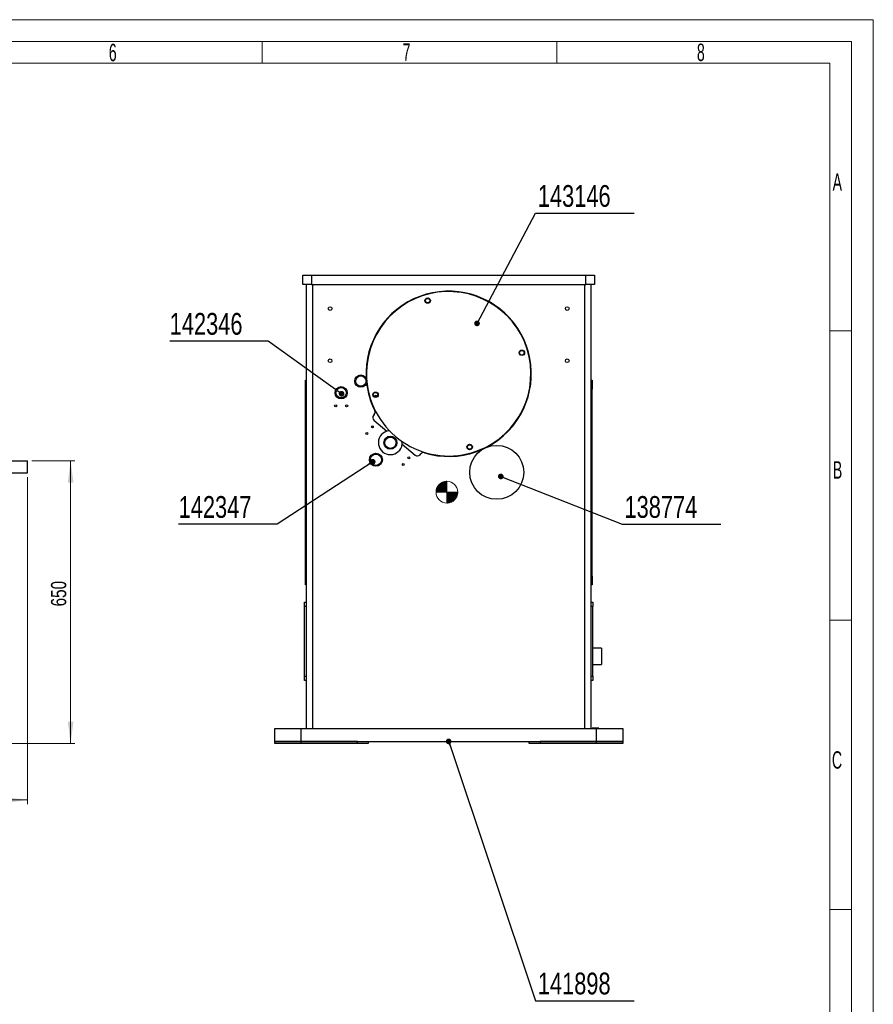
# Model space of a CAD drawing. Header units: millimetres. Extents: x 36 to 589, y 6 to 414.
# Tile 14 of 14: x 392 to 589, y 188 to 414. Entities that reach past the tile are written whole.
import ezdxf

# ---------------------------------------------------------------- set-up
doc = ezdxf.new("R2010")
doc.units = ezdxf.units.MM
doc.styles.add('SLDTEXTSTYLE0', font='TXT', dxfattribs={"width": 0.605})
doc.styles.add('SLDTEXTSTYLE1', font='TXT', dxfattribs={"width": 0.75})
doc.dimstyles.new('SLDDIMSTYLE0', dxfattribs={"dimtxt": 3.5, "dimasz": 5, "dimexe": 0, "dimexo": 0.0625, "dimgap": 0.875, "dimtad": 1, "dimlfac": 10, "dimrnd": 1e-09, "dimzin": 12, "dimdsep": 46, "dimtxsty": 'SLDTEXTSTYLE1', "dimsah": 1, "dimcen": 0.09, "dimadec": 0, "dimazin": 0, "dimtfac": 1, "dimtofl": 0, "dimtmove": 0, "dimatfit": 3, "dimfxl": 0, "dimtolj": 1, "dimtzin": 12, "dimarcsym": 0})
doc.dimstyles.new('SLDDIMSTYLE1', dxfattribs={"dimtxt": 1.3, "dimasz": 1.3, "dimexe": 0, "dimexo": 0.0625, "dimgap": 0.325, "dimtad": 0, "dimtih": 1, "dimtoh": 1, "dimdec": 0, "dimrnd": 1e-09, "dimzin": 0, "dimdsep": 46, "dimtxsty": 'Standard', "dimblk1": 'DOT', "dimblk2": 'DOT', "dimsah": 1, "dimcen": 0.09, "dimadec": 0, "dimazin": 0, "dimtfac": 1, "dimtdec": 0, "dimtofl": 0, "dimtmove": 0, "dimatfit": 3, "dimldrblk": 'DOT', "dimfxl": 0, "dimtolj": 1, "dimtzin": 0, "dimarcsym": 0})

# ---------------------------------------------------------------- blocks, each defined once
blk = doc.blocks.new('*D2')
at = {"color": 7, "linetype": 'Continuous', "lineweight": 0}
for p, q in [((395.05, 313.11), (404.97, 313.11)), ((403.97, 248.11), (403.97, 313.11)), ((297.55, 248.11), (404.97, 248.11))]:
    blk.add_line(p, q, dxfattribs=at)
for points in [[(403.97, 313.11), (403.32, 308.11), (404.62, 308.11)], [(403.97, 248.11), (404.62, 253.11), (403.32, 253.11)]]:
    blk.add_solid(points, dxfattribs=at)
at = {"color": 7, "linetype": 'Continuous', "lineweight": 0, "insert": (399.46, 279.64), "char_height": 3.5, "attachment_point": 1, "rotation": 90, "style": 'SLDTEXTSTYLE1'}
blk.add_mtext('650', dxfattribs=at)
blk = doc.blocks.new('*D3')
at = {"color": 7, "linetype": 'Continuous', "lineweight": 0}
for p, q in [((394.05, 309.31), (394.05, 234.15)), ((219.55, 247.61), (219.55, 234.15)), ((394.05, 235.15), (219.55, 235.15))]:
    blk.add_line(p, q, dxfattribs=at)
for points in [[(219.55, 235.15), (224.55, 234.5), (224.55, 235.8)], [(394.05, 235.15), (389.05, 235.8), (389.05, 234.5)]]:
    blk.add_solid(points, dxfattribs=at)
at = {"color": 7, "linetype": 'Continuous', "lineweight": 0, "insert": (305.98, 239.66), "char_height": 3.5, "attachment_point": 1, "style": 'SLDTEXTSTYLE1'}
blk.add_mtext('1745', dxfattribs=at)
blk = doc.blocks.new('Schwerpunkt')
at = {"linetype": 'Continuous', "true_color": 0x808080}
h = blk.add_hatch(dxfattribs=at)
h.set_pattern_fill('ANSI31', color=8, scale=0.25, style=0)
edge = h.paths.add_edge_path(flags=0)
edge.add_line((0, 0), (-25, 0))
edge.add_arc((0, 0), 25, 90, 180, ccw=False)
edge.add_line((0, 25), (0, 0))
h = blk.add_hatch(dxfattribs=at)
h.set_pattern_fill('ANSI31', color=8, scale=0.25, style=0)
edge = h.paths.add_edge_path(flags=0)
edge.add_line((0, 0), (25, 0))
edge.add_arc((0, 0), 25, 270, 360, ccw=False)
edge.add_line((0, -25), (0, 0))
at = {"color": 7, "linetype": 'Continuous', "lineweight": 0}
for q in [(0, 25), (-25, 0), (0, -25), (25, 0)]:
    blk.add_line((0, 0), q, dxfattribs=at)
blk.add_circle((0, 0), 25, dxfattribs=at)
for start, end in [(90, 180), (270, 0)]:
    blk.add_arc((0, 0), 25, start, end, dxfattribs=at)
blk = doc.blocks.new('_DOT')
at = {"color": 0, "linetype": 'ByBlock', "lineweight": -2}
blk.add_line((-0.5, 0), (-1, 0), dxfattribs=at)
at = {"color": 0, "linetype": 'ByBlock', "const_width": 0.5}
blk.add_lwpolyline([(-0.25, 0, 1), (0.25, 0, 1)], format="xyb", close=True, dxfattribs=at)
blk = doc.blocks.new('SW_NOTE_2')
at = {"color": 0, "linetype": 'Continuous', "lineweight": 0, "char_height": 5, "attachment_point": 1, "style": 'SLDTEXTSTYLE1'}
for s, insert in [('139160', (-97.53, 12.91)), ('GIGA-4005-2PS/SIL2/US Fa. IFM', (-97.53, 6.45))]:
    blk.add_mtext(s, dxfattribs=dict(at, insert=insert))

msp = doc.modelspace()

# ---------------------------------------------------------------- linework, layer by layer
at = {"color": 7, "linetype": 'Continuous', "lineweight": 15}
for p, q in [((36.5, 414.5), (588.5, 414.5)), ((588.5, 414.5), (588.5, 5.5))]:
    msp.add_line(p, q, dxfattribs=at)
at = {"color": 1, "linetype": 'Continuous', "lineweight": 0}
for p, q in [((41.5, 409.5), (583.5, 409.5)), ((448, 409.5), (448, 404.5)), ((515.75, 409.5), (515.75, 404.5)), ((583.5, 409.5), (583.5, 10.5)), ((46.5, 404.5), (578.5, 404.5)), ((578.5, 404.5), (578.5, 10.5)), ((583.4831, 343), (578.5, 343)), ((583.4831, 276.5), (578.5, 276.5)), ((583.4831, 210), (578.5, 210))]:
    msp.add_line(p, q, dxfattribs=at)
at = {"color": 7, "linetype": 'Continuous', "lineweight": 30}
for p, q in [((457.3823, 353.6102), (457.3823, 355.8102)), ((457.3823, 355.8102), (459.3823, 355.8102)), ((459.3823, 355.8102), (459.3823, 353.6102)), ((459.3823, 355.8102), (522.3823, 355.8102)), ((522.3823, 353.6102), (522.3823, 355.8102)), ((522.3823, 355.8102), (524.3823, 355.8102)), ((524.3823, 355.8102), (524.3823, 353.6102)), ((459.3823, 353.6102), (457.3823, 353.6102)), ((458.1323, 353.6102), (458.1323, 251.6102)), ((459.3823, 353.6102), (522.3823, 353.6102)), ((459.6323, 251.6102), (459.6323, 353.6102)), ((522.1323, 353.6102), (522.1323, 251.6102)), ((524.3823, 353.6102), (522.3823, 353.6102)), ((523.6323, 251.6102), (523.6323, 353.6102)), ((457.9323, 331.6102), (458.1323, 331.6102)), ((457.9323, 329.6102), (457.9323, 331.6102)), ((523.6323, 331.6102), (523.8323, 331.6102)), ((523.8323, 331.6102), (523.8323, 329.6102)), ((458.1323, 329.6102), (457.9323, 329.6102)), ((457.9323, 286.6102), (457.9323, 329.6102)), ((523.8323, 329.6102), (523.6323, 329.6102)), ((523.8323, 286.6102), (523.8323, 329.6102)), ((474.4539, 327.9623), (474.1538, 328.1355)), ((473.781, 323.7431), (473.61, 323.5411)), ((473.7037, 322.4137), (476.6699, 319.9026)), ((473.5129, 321.0254), (473.3216, 320.6942)), ((480.2016, 316.9128), (483.1678, 314.4017)), ((484.2952, 314.4954), (484.4662, 314.6974)), ((344.0481, 313.1102), (394.0481, 313.1102)), ((344.0481, 310.3102), (394.0481, 310.3102)), ((457.9323, 286.6102), (458.1323, 286.6102)), ((457.9323, 284.6102), (457.9323, 286.6102)), ((523.6323, 286.6102), (523.8323, 286.6102)), ((523.8323, 286.6102), (523.8323, 284.6102)), ((458.1323, 284.6102), (457.9323, 284.6102)), ((523.8323, 284.6102), (523.6323, 284.6102)), ((457.7323, 280.6102), (458.1323, 280.6102)), ((457.7323, 279.6102), (457.7323, 280.6102)), ((458.1323, 279.6102), (457.7323, 279.6102)), ((457.7323, 263.6102), (457.7323, 279.6102)), ((523.6323, 280.6102), (524.0323, 280.6102)), ((524.0323, 279.6102), (523.6323, 279.6102)), ((524.0323, 280.6102), (524.0323, 279.6102)), ((524.0323, 263.6102), (524.0323, 279.6102)), ((526.0323, 270.0602), (526.0323, 266.2602)), ((457.7323, 263.6102), (458.1323, 263.6102)), ((457.7323, 262.6102), (457.7323, 263.6102)), ((458.1323, 262.6102), (457.7323, 262.6102)), ((523.6323, 263.6102), (524.0323, 263.6102)), ((524.0323, 262.6102), (523.6323, 262.6102)), ((524.0323, 263.6102), (524.0323, 262.6102)), ((450.8823, 248.6102), (450.8823, 251.6102)), ((450.8823, 251.6102), (456.8823, 251.6102)), ((456.8823, 251.6102), (456.8823, 248.6102)), ((456.8823, 251.6102), (524.8823, 251.6102)), ((523.9323, 251.7102), (525.3323, 251.7102)), ((524.8823, 248.6102), (524.8823, 251.6102)), ((524.8823, 251.6102), (530.8823, 251.6102)), ((530.8823, 251.6102), (530.8823, 248.6102)), ((450.8823, 248.1102), (450.8823, 248.6102)), ((450.8823, 248.6102), (456.8823, 248.6102)), ((456.8823, 248.6102), (450.8823, 248.6102)), ((456.8823, 248.1102), (450.8823, 248.1102)), ((456.8823, 248.6102), (456.8823, 248.1102)), ((469.8823, 248.6102), (456.8823, 248.6102)), ((456.8823, 248.6102), (524.8823, 248.6102)), ((469.8823, 248.1102), (456.8823, 248.1102)), ((469.8823, 248.1102), (469.8823, 248.6102)), ((472.3823, 248.1102), (469.8823, 248.1102)), ((472.3823, 248.6102), (472.3823, 248.1102)), ((509.3823, 248.1102), (509.3823, 248.6102)), ((511.8823, 248.1102), (509.3823, 248.1102)), ((511.8823, 248.6102), (511.8823, 248.1102)), ((524.8823, 248.6102), (511.8823, 248.6102)), ((524.8823, 248.1102), (511.8823, 248.1102)), ((524.8823, 248.1102), (524.8823, 248.6102)), ((524.8823, 248.6102), (530.8823, 248.6102)), ((530.8823, 248.6102), (524.8823, 248.6102)), ((530.8823, 248.1102), (524.8823, 248.1102)), ((530.8823, 248.6102), (530.8823, 248.1102))]:
    msp.add_line(p, q, dxfattribs=at)
at = {"color": 7, "linetype": 'Continuous', "lineweight": 30, "flags": 128}
for points in [[(477.2549, 320.0143), (476.984, 319.9789), (476.6699, 319.9026)], [(480.2016, 316.9128), (480.225, 317.2352), (480.2152, 317.5082)]]:
    msp.add_lwpolyline(points, dxfattribs=at)
at = {"color": 7, "linetype": 'Continuous', "lineweight": 30}
for centre, radius in [((463.6323, 348.1102), 0.425), ((486.0587, 349.9323), 0.625), ((486.0587, 349.9323), 0.51), ((518.1323, 348.1102), 0.425), ((507.7044, 337.9339), 0.625), ((507.7044, 337.9339), 0.51), ((463.6323, 336.1102), 0.425), ((518.1323, 336.1102), 0.425), ((470.6919, 331.4325), 1.4), ((470.6919, 331.4325), 1.2), ((466.1637, 328.7517), 1.4), ((466.1637, 328.7517), 1.2), ((474.0603, 328.2866), 0.625), ((474.0603, 328.2866), 0.51), ((464.9137, 325.7517), 0.25), ((467.4137, 325.7517), 0.25), ((472.0499, 319.3767), 0.21), ((473.3421, 320.9032), 0.21), ((477.4753, 317.2732), 1.5), ((477.4753, 317.2732), 1.3), ((495.706, 316.2881), 0.625), ((474.1477, 313.3425), 1.5), ((474.1477, 313.3425), 1.3), ((495.706, 316.2881), 0.51), ((501.9293, 310.4606), 6.2), ((480.4454, 312.2693), 0.21), ((481.7377, 313.7958), 0.21)]:
    msp.add_circle(centre, radius, dxfattribs=at)
for centre, radius, start, end in [((490.8823, 333.1102), 19, 252.949843, 182.967833), ((490.8823, 333.1102), 18.9, 286, 183.777114), ((490.8823, 333.1102), 19, 186.532167, 206.550157), ((490.8823, 333.1102), 18.9, 185.722886, 286), ((480.0461, 314.3413), 15, 113.130102, 115.049025), ((473.1704, 324.26), 0.8, 319.75, 26.550157), ((474.2206, 323.0242), 0.8, 139.75, 229.75), ((477.4753, 317.2732), 2.75, 107.02976, 352.47024), ((485.0768, 314.1805), 0.8, 72.949843, 139.75), ((483.6847, 315.0123), 0.8, 229.75, 319.75)]:
    msp.add_arc(centre, radius, start, end, dxfattribs=at)
for points in [[(394.0481, 310.3102), (394.0481, 313.1102)], [(526.0323, 270.0602), (524.0323, 270.0602)], [(524.0323, 266.2602), (526.0323, 266.2602)], [(523.9323, 251.7102), (523.8323, 251.6102)], [(525.4323, 251.6102), (525.3323, 251.7102)]]:
    msp.add_open_spline(points, degree=1, dxfattribs=at)

# ---------------------------------------------------------------- block references
at = {"color": 7, "linetype": 'Continuous', "xscale": 0.1, "yscale": 0.1, "zscale": 0.1}
msp.add_blockref('Schwerpunkt', (490.4723, 305.8945), dxfattribs=at)
at = {"color": 7, "linetype": 'Continuous', "lineweight": 0}
msp.add_blockref('SW_NOTE_2', (397.2641, 188.065), dxfattribs=at)

# ---------------------------------------------------------------- texts
at = {"color": 1, "linetype": 'Continuous', "lineweight": 0, "char_height": 4, "attachment_point": 1, "style": 'SLDTEXTSTYLE0'}
for s, insert in [('6', (412.7593, 408.9588)), ('7', (480.305, 409.0424)), ('8', (547.9521, 409.0035)), ('A', (579.1457, 379.1829)), ('B', (579.2069, 313.009)), ('C', (578.9889, 246.3467))]:
    msp.add_mtext(s, dxfattribs=dict(at, insert=insert))
at = {"color": 7, "linetype": 'Continuous', "lineweight": 0, "char_height": 5, "attachment_point": 1, "style": 'SLDTEXTSTYLE1'}
for s, insert in [('143146', (511.3732, 376.4815)), ('142346', (426.7496, 347.0903)), ('142347', (428.7941, 304.994)), ('138774', (531.2933, 304.994)), ('141898', (511.3732, 195.463))]:
    msp.add_mtext(s, dxfattribs=dict(at, insert=insert))

# ---------------------------------------------------------------- dimensions: what is measured, and where the dimension line sits
at = {"color": 7, "linetype": 'Continuous', "lineweight": 0}
dim = msp.add_linear_dim(base=(403.9693, 313.1102), p1=(296.5481, 248.1102), p2=(394.0481, 313.1102), angle=90, dimstyle='SLDDIMSTYLE0', dxfattribs=at)
dim.commit()
dim.dimension.update_dxf_attribs({"geometry": '*D2', "text_midpoint": (403.9693, 283.5214), "dimtype": 160})
dim = msp.add_linear_dim(base=(219.5481, 235.1476), p1=(394.0481, 310.3102), p2=(219.5481, 248.6102), dimstyle='SLDDIMSTYLE0', dxfattribs=at)
dim.commit()
dim.dimension.update_dxf_attribs({"geometry": '*D3', "text_midpoint": (311.1545, 235.1476), "dimtype": 160})

# ---------------------------------------------------------------- leaders
for points in [[(497.397, 344.6935), (510.871, 370.0332), (533.5376, 370.0332)], [(466.2603, 328.5169), (449.4157, 340.644), (426.749, 340.644)], [(473.4187, 312.8986), (451.4598, 298.5466), (428.7932, 298.5466)], [(502.859, 309.512), (530.7898, 298.5466), (553.4564, 298.5466)], [(490.8823, 248.6102), (510.871, 189.0152), (533.5376, 189.0152)]]:
    msp.add_leader(points, dimstyle='SLDDIMSTYLE1', dxfattribs=at)

doc.saveas('drawing.dxf')
